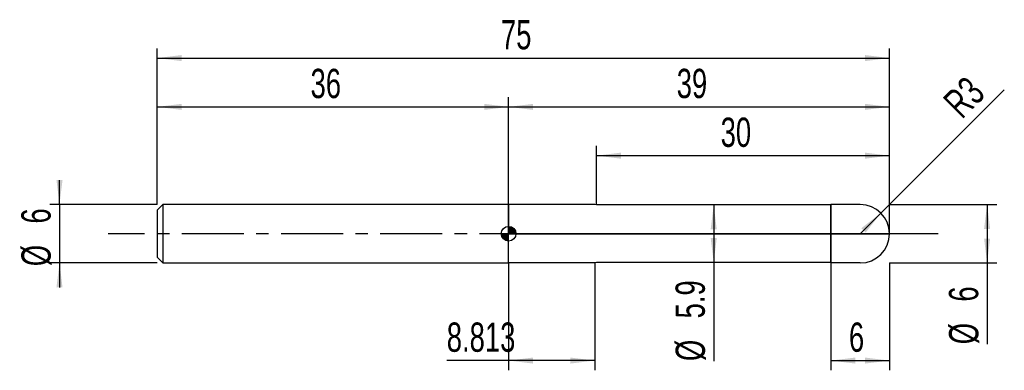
# Model space of a CAD drawing. Extents: x -14 to 87, y -14 to 22.
import ezdxf
from ezdxf.enums import TextEntityAlignment as Align

# ---------------------------------------------------------------- set-up
doc = ezdxf.new("R2010")
doc.units = 0
doc.linetypes.add('CENTER', pattern=[10.16, 6.35, -1.27, 1.27, -1.27])
doc.layers.get('0').update_dxf_attribs({"linetype": 'CONTINUOUS'})
for name, color, linetype in [('1', 4, 'CONTINUOUS'), ('2', 7, 'CONTINUOUS'), ('4', 2, 'CENTER'), ('CUT', 1, 'CONTINUOUS'), ('NOCUT', 7, 'CONTINUOUS'), ('SK1', 4, 'CONTINUOUS'), ('SK2', 7, 'CONTINUOUS'), ('SK4', 2, 'CENTER')]:
    doc.layers.add(name, color=color, linetype=linetype)
doc.dimstyles.new('SLDDIMSTYLE0', dxfattribs={"dimtxt": 3, "dimasz": 2.5, "dimexe": 0, "dimexo": 0.0625, "dimgap": 0.75, "dimtad": 1, "dimrnd": 1e-09, "dimzin": 12, "dimsah": 1, "dimcen": 0.09, "dimazin": 3, "dimtfac": 1, "dimtofl": 0, "dimtmove": 0, "dimatfit": 3})
doc.dimstyles.new('SLDDIMSTYLE1', dxfattribs={"dimtxt": 3, "dimasz": 2.5, "dimexe": 0, "dimexo": 0.0625, "dimgap": 0.75, "dimtad": 1, "dimrnd": 1e-09, "dimzin": 12, "dimsah": 1, "dimcen": 0, "dimazin": 3, "dimtfac": 1, "dimtofl": 0, "dimtmove": 0, "dimatfit": 3})
doc.dimstyles.new('SLDDIMSTYLE2', dxfattribs={"dimtxt": 3, "dimasz": 2.5, "dimexe": 0, "dimexo": 0.0625, "dimgap": 0.75, "dimtad": 1, "dimrnd": 1e-09, "dimzin": 12, "dimsah": 1, "dimcen": 0.09, "dimazin": 3, "dimtfac": 1, "dimtmove": 0, "dimatfit": 3})

# ---------------------------------------------------------------- blocks, each defined once
blk = doc.blocks.new('_D')
at = {"layer": '2'}
for p, q in [((69, -3), (69, -14)), ((75, -3), (75, -14)), ((69, -13), (75, -13))]:
    blk.add_line(p, q, dxfattribs=at)
for points in [[(69, -13), (71.5, -13.31), (71.5, -12.69)], [(75, -13), (72.5, -12.69), (72.5, -13.31)]]:
    blk.add_solid(points, dxfattribs=at)
at = {"layer": '2', "width": 0.7}
blk.add_text('6', height=3, dxfattribs=at).set_placement((70.85, -13), align=Align.BOTTOM_LEFT)
blk = doc.blocks.new('_D_1')
at = {"layer": '2'}
for p, q in [((75, 3), (86, 3)), ((85, 3), (85, -3)), ((75, -3), (86, -3)), ((85, -3), (85, -11.33))]:
    blk.add_line(p, q, dxfattribs=at)
for points in [[(85, 3), (84.69, 0.5), (85.31, 0.5)], [(85, -3), (85.31, -0.5), (84.69, -0.5)]]:
    blk.add_solid(points, dxfattribs=at)
at = {"layer": '2', "width": 0.7}
for s, p in [('6', (84.99, -6.96)), ('%%c', (85, -11.33))]:
    blk.add_text(s, height=3, rotation=90, dxfattribs=at).set_placement(p, align=Align.BOTTOM_LEFT)
blk = doc.blocks.new('_D_2')
at = {"layer": '2'}
for p, q in [((36, -3), (36, -14)), ((44.81, -3), (44.81, -14)), ((36, -13), (29.66, -13)), ((44.81, -13), (36, -13))]:
    blk.add_line(p, q, dxfattribs=at)
for points in [[(36, -13), (38.5, -13.31), (38.5, -12.69)], [(44.81, -13), (42.31, -12.69), (42.31, -13.31)]]:
    blk.add_solid(points, dxfattribs=at)
at = {"layer": '2', "width": 0.7}
blk.add_text('8.813', height=3, dxfattribs=at).set_placement((29.66, -13), align=Align.BOTTOM_LEFT)
blk = doc.blocks.new('_D_3')
at = {"layer": '2'}
for p, q in [((45, 2.95), (45, 9)), ((75, 2.95), (75, 9)), ((45, 8), (75, 8))]:
    blk.add_line(p, q, dxfattribs=at)
for points in [[(45, 8), (47.5, 7.69), (47.5, 8.31)], [(75, 8), (72.5, 8.31), (72.5, 7.69)]]:
    blk.add_solid(points, dxfattribs=at)
at = {"layer": '2', "width": 0.7}
blk.add_text('30', height=3, dxfattribs=at).set_placement((57.71, 8), align=Align.BOTTOM_LEFT)
blk = doc.blocks.new('_D_4')
at = {"layer": '2'}
for p, q in [((69, 2.95), (56, 2.95)), ((57, 2.95), (57, -2.95)), ((69, -2.95), (56, -2.95)), ((57, -2.95), (57, -13.05))]:
    blk.add_line(p, q, dxfattribs=at)
for points in [[(57, 2.95), (56.69, 0.45), (57.31, 0.45)], [(57, -2.95), (57.31, -0.45), (56.69, -0.45)]]:
    blk.add_solid(points, dxfattribs=at)
at = {"layer": '2', "width": 0.7}
for s, p in [('5.9', (56.99, -8.68)), ('%%c', (57, -13.05))]:
    blk.add_text(s, height=3, rotation=90, dxfattribs=at).set_placement(p, align=Align.BOTTOM_LEFT)
blk = doc.blocks.new('_D_5')
at = {"layer": '2'}
for q in [(86.76, 14.76), (72, 0)]:
    blk.add_line((74.12, 2.12), q, dxfattribs=at)
blk.add_solid([(74.12, 2.12), (72.13, 0.57), (72.57, 0.13)], dxfattribs=at)
at = {"layer": '2', "width": 0.7}
blk.add_text('R3', height=3, rotation=45, dxfattribs=at).set_placement((83.05, 11.02), align=Align.BOTTOM_LEFT)
blk = doc.blocks.new('_D_6')
at = {"layer": 'SK2'}
for p, q in [((0, 3), (0, 19)), ((75, 3), (75, 19)), ((0, 18), (75, 18))]:
    blk.add_line(p, q, dxfattribs=at)
for points in [[(0, 18), (2.5, 17.69), (2.5, 18.31)], [(75, 18), (72.5, 18.31), (72.5, 17.69)]]:
    blk.add_solid(points, dxfattribs=at)
at = {"layer": 'SK2', "width": 0.7}
blk.add_text('75', height=3, dxfattribs=at).set_placement((35.21, 18), align=Align.BOTTOM_LEFT)
blk = doc.blocks.new('_D_7')
at = {"layer": 'SK2'}
for p, q in [((0, 3), (0, 14)), ((36, 3), (36, 14)), ((0, 13), (36, 13))]:
    blk.add_line(p, q, dxfattribs=at)
for points in [[(0, 13), (2.5, 12.69), (2.5, 13.31)], [(36, 13), (33.5, 13.31), (33.5, 12.69)]]:
    blk.add_solid(points, dxfattribs=at)
at = {"layer": 'SK2', "width": 0.7}
blk.add_text('36', height=3, dxfattribs=at).set_placement((15.71, 13), align=Align.BOTTOM_LEFT)
blk = doc.blocks.new('_D_8')
at = {"layer": 'SK2'}
for p, q in [((36, 0), (36, 14)), ((75, 0), (75, 14)), ((36, 13), (75, 13))]:
    blk.add_line(p, q, dxfattribs=at)
for points in [[(36, 13), (38.5, 12.69), (38.5, 13.31)], [(75, 13), (72.5, 13.31), (72.5, 12.69)]]:
    blk.add_solid(points, dxfattribs=at)
at = {"layer": 'SK2', "width": 0.7}
blk.add_text('39', height=3, dxfattribs=at).set_placement((53.21, 13), align=Align.BOTTOM_LEFT)
blk = doc.blocks.new('_D_9')
at = {"layer": 'SK2'}
for p, q in [((-10, 3), (-10, 5.5)), ((0, 3), (-11, 3)), ((-10, 3), (-10, -3)), ((0, -3), (-11, -3)), ((-10, -3), (-10, -5.5))]:
    blk.add_line(p, q, dxfattribs=at)
for points in [[(-10, 3), (-9.69, 5.5), (-10.31, 5.5)], [(-10, -3), (-10.31, -5.5), (-9.69, -5.5)]]:
    blk.add_solid(points, dxfattribs=at)
at = {"layer": 'SK2', "width": 0.7}
for s, p in [('6', (-10.01, 1.04)), ('%%c', (-10, -3.33))]:
    blk.add_text(s, height=3, rotation=90, dxfattribs=at).set_placement(p, align=Align.BOTTOM_LEFT)
blk = doc.blocks.new('*U12')
at = {"color": 0, "linetype": 'CONTINUOUS'}
for points in [[(0, 0), (0, 0.75), (0.15, 0)], [(0.15, 0), (0, 0.75), (0.15, 0.74)], [(0.15, 0), (0.15, 0.74), (0.29, 0)], [(0.29, 0), (0.15, 0.74), (0.29, 0.69)], [(0.29, 0), (0.29, 0.69), (0.42, 0)], [(0.42, 0), (0.29, 0.69), (0.42, 0.62)], [(0.42, 0), (0.42, 0.62), (0.53, 0)], [(0.53, 0), (0.42, 0.62), (0.53, 0.53)], [(0.53, 0), (0.53, 0.53), (0.62, 0)], [(0.62, 0), (0.53, 0.53), (0.62, 0.42)], [(0.62, 0), (0.62, 0.42), (0.69, 0)], [(0.69, 0), (0.62, 0.42), (0.69, 0.29)], [(0.69, 0), (0.69, 0.29), (0.74, 0)], [(0.74, 0), (0.69, 0.29), (0.74, 0.15)], [(0.74, 0), (0.74, 0.15), (0.75, 0)]]:
    blk.add_solid(points, dxfattribs=at)
blk = doc.blocks.new('*U13')
at = {"color": 0, "linetype": 'CONTINUOUS'}
for points in [[(-0.74, -0.13), (-0.75, 0), (-0.74, 0)], [(-0.74, -0.13), (-0.74, 0), (-0.7, -0.26)], [(-0.7, -0.26), (-0.74, 0), (-0.7, 0)], [(-0.7, -0.26), (-0.7, 0), (-0.65, -0.38)], [(-0.65, -0.38), (-0.7, 0), (-0.65, 0)], [(-0.65, -0.38), (-0.65, 0), (-0.57, -0.48)], [(-0.57, -0.48), (-0.65, 0), (-0.57, 0)], [(-0.57, -0.48), (-0.57, 0), (-0.48, -0.57)], [(-0.48, -0.57), (-0.57, 0), (-0.48, 0)], [(-0.48, -0.57), (-0.48, 0), (-0.38, -0.65)], [(-0.38, -0.65), (-0.48, 0), (-0.38, 0)], [(-0.38, -0.65), (-0.38, 0), (-0.26, -0.7)], [(-0.26, -0.7), (-0.38, 0), (-0.26, 0)], [(-0.26, -0.7), (-0.26, 0), (-0.13, -0.74)], [(-0.13, -0.74), (-0.26, 0), (-0.13, 0)], [(-0.13, -0.74), (-0.13, 0), (0, -0.75)], [(0, -0.75), (-0.13, 0), (0, 0)]]:
    blk.add_solid(points, dxfattribs=at)
blk = doc.blocks.new('SW_DOWELSYMBOL_0')
at = {"layer": 'SK1', "color": 0}
blk.add_circle((0, 0), 0.75, dxfattribs=at)
at = {"color": 0, "linetype": 'CONTINUOUS'}
for name in ['*U13', '*U12']:
    blk.add_blockref(name, (0, 0), dxfattribs=at)

msp = doc.modelspace()

# ---------------------------------------------------------------- linework, layer by layer
at = {"layer": '1'}
for p, q in [((44.813, 3), (36, 3)), ((36, 3), (36, 0)), ((44.987, 2.953), (44.813, 3)), ((68.716, 2.95), (45.013, 2.95)), ((69, 3), (68.716, 2.95)), ((72, 3), (69, 3)), ((69, 3), (69, 0)), ((69, 0), (69, 3)), ((36, -3), (36, 0)), ((69, -3), (69, 0)), ((69, 0), (69, -3)), ((44.813, -3), (36, -3)), ((44.987, -2.953), (44.813, -3)), ((68.716, -2.95), (45.013, -2.95)), ((69, -3), (68.716, -2.95)), ((72, -3), (69, -3))]:
    msp.add_line(p, q, dxfattribs=at)
for centre, radius, start, end in [((45.013, 3.05), 0.1, 255, 270), ((72, 0), 3, 0, 90), ((72, 0), 3, 270, 0), ((45.013, -3.05), 0.1, 90, 105)]:
    msp.add_arc(centre, radius, start, end, dxfattribs=at)
at = {"layer": '4'}
msp.add_line((75, 0), (36, 0), dxfattribs=at)
at = {"layer": 'CUT'}
for p, q in [((72, 3), (69, 3)), ((69, 3), (69, 0)), ((69, 0), (75, 0))]:
    msp.add_line(p, q, dxfattribs=at)
msp.add_arc((72, 0), 3, 0, 90, dxfattribs=at)
at = {"layer": 'NOCUT'}
for p, q in [((44.813, 3), (36, 3)), ((36, 3), (36, 0)), ((44.987, 2.953), (44.813, 3)), ((68.716, 2.95), (45.013, 2.95)), ((69, 3), (68.716, 2.95)), ((69, 0), (69, 3)), ((36, 0), (69, 0))]:
    msp.add_line(p, q, dxfattribs=at)
msp.add_arc((45.013, 3.05), 0.1, 255, 270, dxfattribs=at)
at = {"layer": 'SK1'}
for p, q in [((0.6, 3), (0, 2.4)), ((0, 2.4), (0, 0)), ((36, 3), (0.6, 3)), ((0.6, 3), (0.6, -3)), ((0, 0), (0, -2.4)), ((0, -2.4), (0.6, -3)), ((0.6, -3), (36, -3))]:
    msp.add_line(p, q, dxfattribs=at)
msp.add_circle((36, 0), 0.75, dxfattribs=at)
at = {"layer": 'SK4'}
msp.add_line((80, 0), (-5, 0), dxfattribs=at)

# ---------------------------------------------------------------- block references
at = {"layer": 'SK1'}
msp.add_blockref('SW_DOWELSYMBOL_0', (36, 0), dxfattribs=at)

# ---------------------------------------------------------------- texts
at = {"layer": 'SK2', "width": 0.7}
msp.add_text('AP1', height=0.05, dxfattribs=at).set_placement((36, -0.018), align=Align.BOTTOM_LEFT)

# ---------------------------------------------------------------- dimensions: what is measured, and where the dimension line sits
at = {"layer": '2'}
dim = msp.add_radius_dim(center=(72, 0), mpoint=(74.121, 2.121), dimstyle='SLDDIMSTYLE1', dxfattribs=at)
dim.commit()
dim.dimension.update_dxf_attribs({"geometry": '_D_5', "text_midpoint": (85, 13), "dimtype": 164})
for base, p1, p2, picture, middle in [((75, 8), (45, 2.95), (75, 2.95), '_D_3', (60, 8)), ((36, -13), (44.813, -3), (36, -3), '_D_2', (34.813, -13)), ((75, -13), (69, -3), (75, -3), '_D', (72, -13))]:
    dim = msp.add_linear_dim(base=base, p1=p1, p2=p2, dimstyle='SLDDIMSTYLE0', dxfattribs=at)
    dim.commit()
    dim.dimension.update_dxf_attribs({"geometry": picture, "text_midpoint": middle, "dimtype": 160})
for base, p1, p2, picture, middle in [((57, -2.95), (69, 2.95), (69, -2.95), '_D_4', (57, -8)), ((85, -3), (75, 3), (75, -3), '_D_1', (85, -8))]:
    dim = msp.add_linear_dim(base=base, p1=p1, p2=p2, angle=90, text='%%c<>', dimstyle='SLDDIMSTYLE0', dxfattribs=at)
    dim.commit()
    dim.dimension.update_dxf_attribs({"geometry": picture, "text_midpoint": middle, "dimtype": 160})
at = {"layer": 'SK2'}
for base, p1, p2, picture, middle in [((75, 18), (0, 3), (75, 3), '_D_6', (37.5, 18)), ((36, 13), (0, 3), (36, 3), '_D_7', (18, 13)), ((75, 13), (36, 0), (75, 0), '_D_8', (55.5, 13))]:
    dim = msp.add_linear_dim(base=base, p1=p1, p2=p2, dimstyle='SLDDIMSTYLE0', dxfattribs=at)
    dim.commit()
    dim.dimension.update_dxf_attribs({"geometry": picture, "text_midpoint": middle, "dimtype": 160})
dim = msp.add_linear_dim(base=(-10, -3), p1=(0, 3), p2=(0, -3), angle=90, text='%%c<>', dimstyle='SLDDIMSTYLE2', dxfattribs=at)
dim.commit()
dim.dimension.update_dxf_attribs({"geometry": '_D_9', "text_midpoint": (-10, 0), "dimtype": 160})

doc.saveas('drawing.dxf')
